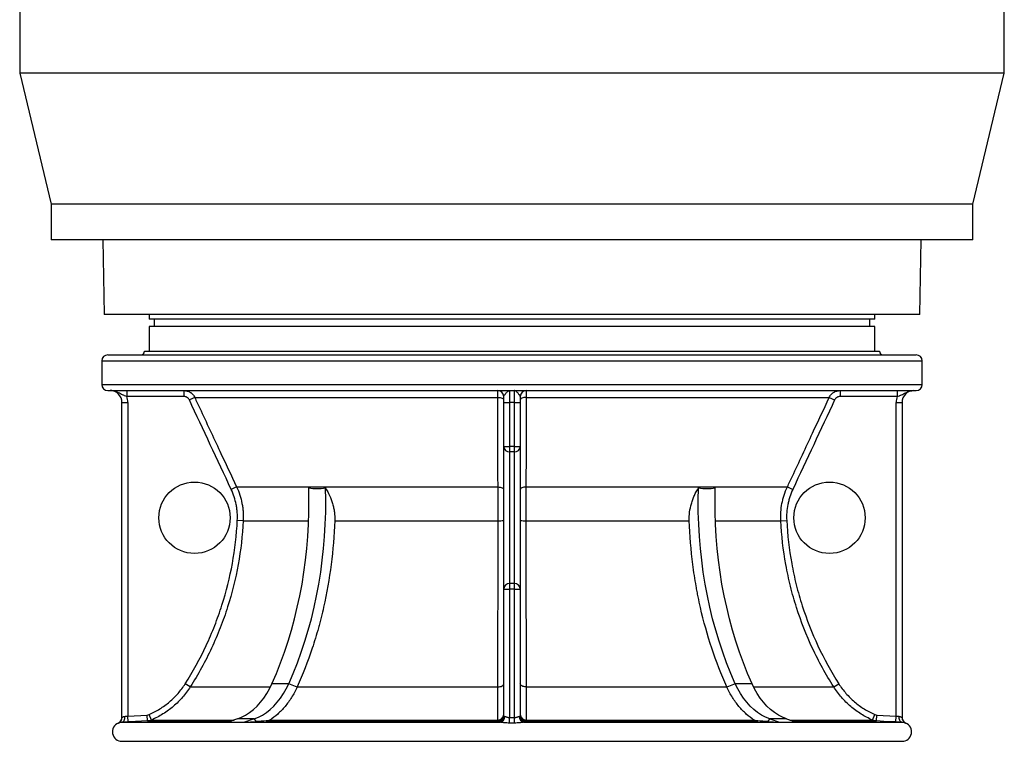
# Model space of a CAD drawing. Header units: millimetres. Extents: x 1474 to 2489, y 639 to 3445.
# Tile 1 of 5: x 1567 to 2395, y 639 to 1246. Entities that reach past the tile are written whole.
import ezdxf

# ---------------------------------------------------------------- set-up
doc = ezdxf.new("R2010")
doc.units = ezdxf.units.MM

msp = doc.modelspace()

# ---------------------------------------------------------------- linework, layer by layer
at = {"color": 7, "linetype": 'Continuous', "lineweight": 25}
for p, q in [((1567.2, 1261.26), (1567.2, 1201.26)), ((2395.2, 1201.26), (2395.2, 1261.26)), ((1567.2, 1201.26), (1593.7, 1091.26)), ((1981.2, 1201.26), (1567.2, 1201.26)), ((2395.2, 1201.26), (1981.2, 1201.26)), ((2368.7, 1091.26), (2395.2, 1201.26)), ((1593.7, 1091.26), (1593.7, 1061.26)), ((1981.2, 1091.26), (1593.7, 1091.26)), ((2368.7, 1091.26), (1981.2, 1091.26)), ((2368.7, 1061.26), (2368.7, 1091.26)), ((1981.2, 1061.26), (1593.7, 1061.26)), ((1637.03, 1061.26), (1638.13, 998.26)), ((2368.7, 1061.26), (1981.2, 1061.26)), ((2324.27, 998.26), (2325.37, 1061.26)), ((2324.27, 998.26), (1638.13, 998.26)), ((1676.2, 998.26), (1676.2, 994.36)), ((2286.2, 994.36), (1676.2, 994.36)), ((1680.4, 994.36), (1680.4, 988.36)), ((2282, 988.36), (2282, 994.36)), ((2286.2, 994.36), (2286.2, 998.26)), ((1676.2, 988.36), (1676.2, 967.36)), ((2286.2, 988.36), (1676.2, 988.36)), ((2286.2, 967.36), (2286.2, 988.36)), ((1641.2, 964.36), (2321.2, 964.36)), ((1672.2, 967.36), (2290.2, 967.36)), ((1636.2, 959.36), (1636.2, 939.36)), ((2326.2, 939.36), (2326.2, 959.36)), ((1641.2, 934.36), (2321.2, 934.36)), ((1657.34, 934.36), (1657.34, 929.36)), ((1705.33, 929.36), (1657.34, 929.36)), ((1705.33, 934.36), (1705.33, 929.36)), ((1714.39, 928.59), (1709.87, 926.48)), ((1714.39, 928.59), (1969.4, 928.59)), ((1974.2, 924.36), (1974.2, 929.36)), ((1979.2, 934.36), (1979.2, 924.36)), ((1983.2, 924.36), (1983.2, 934.36)), ((1988.2, 929.36), (1988.2, 924.36)), ((1993, 928.59), (2248.01, 928.59)), ((2248.01, 928.59), (2252.53, 926.48)), ((2257.07, 934.36), (2257.07, 929.36)), ((2305.06, 929.36), (2257.07, 929.36)), ((2305.06, 934.36), (2305.06, 929.36)), ((1653.2, 924.36), (1658.2, 924.36)), ((1653.2, 659.28), (1653.2, 924.36)), ((1658.2, 924.36), (1658.2, 660.59)), ((1974.2, 924.36), (1979.2, 924.36)), ((1974.2, 887.36), (1974.2, 924.36)), ((1983.2, 924.36), (1979.2, 924.36)), ((1979.2, 924.36), (1979.2, 887.36)), ((1983.2, 924.36), (1988.2, 924.36)), ((1983.2, 887.36), (1983.2, 924.36)), ((1988.2, 924.36), (1988.2, 887.36)), ((2304.2, 924.36), (2309.2, 924.36)), ((2304.2, 660.59), (2304.2, 924.36)), ((2309.2, 924.36), (2309.2, 659.28)), ((1974.2, 887.36), (1979.2, 887.36)), ((1974.2, 767.36), (1974.2, 887.36)), ((1983.2, 887.36), (1979.2, 887.36)), ((1979.2, 887.36), (1979.2, 882.75)), ((1983.2, 887.36), (1988.2, 887.36)), ((1983.2, 882.75), (1983.2, 887.36)), ((1988.2, 887.36), (1988.2, 767.36)), ((1983.2, 882.75), (1979.2, 882.75)), ((1979.2, 882.75), (1979.2, 771.98)), ((1983.2, 771.98), (1983.2, 882.75)), ((1749.62, 853.27), (1745.1, 851.15)), ((1749.62, 853.27), (1969.43, 853.27)), ((1992.97, 853.27), (2212.78, 853.27)), ((2212.78, 853.27), (2217.29, 851.15)), ((1755.18, 824.9), (1750.21, 825.15)), ((1755.18, 824.9), (1810.18, 824.9)), ((1832.14, 824.9), (1969.46, 824.9)), ((1992.94, 824.9), (2130.26, 824.9)), ((2152.22, 824.9), (2207.22, 824.9)), ((2207.22, 824.9), (2212.19, 825.15)), ((1979.2, 771.98), (1979.2, 767.36)), ((1983.2, 771.98), (1979.2, 771.98)), ((1983.2, 767.36), (1983.2, 771.98)), ((1974.2, 767.36), (1979.2, 767.36)), ((1974.2, 660.61), (1974.2, 767.36)), ((1983.2, 767.36), (1979.2, 767.36)), ((1979.2, 767.36), (1979.2, 659.34)), ((1983.2, 659.34), (1983.2, 767.36)), ((1983.2, 767.36), (1988.2, 767.36)), ((1988.2, 767.36), (1988.2, 660.61)), ((1710.6, 685.08), (1706.39, 687.76)), ((1793.44, 687.76), (1779.3, 687.76)), ((1800.44, 684.88), (1793.44, 687.76)), ((2168.96, 687.76), (2161.96, 684.88)), ((2183.1, 687.76), (2168.96, 687.76)), ((2251.79, 685.08), (2256, 687.76)), ((1800.53, 685.08), (1969.38, 685.08)), ((1993.01, 685.08), (2161.87, 685.08)), ((1653.3, 655.33), (1970.87, 655.33)), ((1658.2, 660.59), (1674.32, 661.44)), ((1658.46, 655.6), (1658.2, 660.59)), ((1674.58, 656.44), (1674.32, 661.44)), ((1678.05, 657.26), (1676.06, 661.85)), ((1750.26, 658.18), (1742.17, 655.35)), ((1764.4, 658.18), (1750.26, 658.18)), ((1764.4, 658.18), (1756.31, 655.35)), ((1756.31, 655.35), (1766.4, 655.97)), ((1766.4, 655.97), (1764.4, 658.18)), ((1774.48, 656.44), (1969.21, 656.44)), ((1777.36, 657.26), (1969.28, 657.26)), ((1979.21, 654.73), (1979.2, 659.34)), ((1983.19, 654.73), (1983.2, 659.34)), ((1991.53, 655.33), (2309.09, 655.33)), ((1993.12, 657.26), (2185.03, 657.26)), ((1993.19, 656.44), (2187.92, 656.44)), ((2197.99, 658.18), (2196, 655.97)), ((2196, 655.97), (2206.09, 655.35)), ((2197.99, 658.18), (2206.09, 655.35)), ((2212.14, 658.18), (2197.99, 658.18)), ((2212.14, 658.18), (2220.23, 655.35)), ((2284.34, 657.26), (2286.34, 661.85)), ((2287.81, 656.44), (2288.08, 661.44)), ((2288.08, 661.44), (2304.2, 660.59)), ((2303.94, 655.6), (2304.2, 660.59)), ((1653.2, 639.35), (2309.2, 639.35))]:
    msp.add_line(p, q, dxfattribs=at)
at = {"color": 1, "linetype": 'Continuous', "lineweight": 25}
for p, q in [((1636.2, 959.36), (2326.2, 959.36)), ((1636.2, 939.36), (2326.2, 939.36)), ((1710.6, 685.08), (1778.03, 685.08)), ((2184.37, 685.08), (2251.79, 685.08)), ((1674.58, 656.44), (1745.3, 656.44)), ((1678.05, 657.26), (1747.63, 657.26)), ((2214.76, 657.26), (2284.34, 657.26)), ((2217.1, 656.44), (2287.81, 656.44)), ((2312.27, 654.73), (2312.22, 654.69))]:
    msp.add_line(p, q, dxfattribs=at)
at = {"color": 7, "linetype": 'Continuous', "lineweight": 25, "flags": 128}
for points in [[(1969.4, 928.59), (1970.34, 928.53), (1971.25, 928.4), (1972.08, 928.2), (1972.8, 927.94), (1973.4, 927.62), (1973.84, 927.27), (1974.11, 926.88), (1974.2, 926.48)], [(1969.43, 853.27), (1969.42, 862.33), (1969.41, 898.57), (1969.4, 928.59)], [(1993, 928.59), (1992.05, 928.53), (1991.15, 928.4), (1990.32, 928.2), (1989.59, 927.94), (1989, 927.62), (1988.56, 927.27), (1988.29, 926.88), (1988.2, 926.48)], [(1993, 928.59), (1993, 919.53), (1992.98, 883.28), (1992.97, 853.27)], [(1969.43, 853.27), (1970.37, 853.21), (1971.27, 853.08), (1972.09, 852.88), (1972.81, 852.62), (1973.4, 852.3), (1973.84, 851.94), (1974.11, 851.56), (1974.2, 851.15)], [(1992.97, 853.27), (1992.03, 853.21), (1991.13, 853.08), (1990.3, 852.88), (1989.58, 852.62), (1988.99, 852.3), (1988.56, 851.94), (1988.29, 851.56), (1988.2, 851.15)], [(1779.3, 687.76), (1783.04, 696.45), (1786.56, 705.33), (1789.86, 714.38), (1792.92, 723.59), (1795.75, 732.95), (1798.33, 742.45), (1800.67, 752.07), (1802.77, 761.81), (1804.62, 771.64), (1806.21, 781.57), (1807.56, 791.57), (1808.65, 801.63), (1809.48, 811.74), (1810.05, 821.89), (1810.37, 832.06), (1810.42, 842.23), (1810.22, 852.41)], [(1793.44, 687.76), (1797.18, 696.45), (1800.71, 705.33), (1804, 714.38), (1807.06, 723.59), (1809.89, 732.95), (1812.47, 742.45), (1814.82, 752.07), (1816.91, 761.81), (1818.76, 771.64), (1820.36, 781.57), (1821.7, 791.57), (1822.79, 801.63), (1823.62, 811.74), (1824.19, 821.89), (1824.51, 832.06), (1824.56, 842.23), (1824.36, 852.41)], [(2168.96, 687.76), (2165.21, 696.45), (2161.69, 705.33), (2158.4, 714.38), (2155.33, 723.59), (2152.51, 732.95), (2149.92, 742.45), (2147.58, 752.07), (2145.48, 761.81), (2143.64, 771.64), (2142.04, 781.57), (2140.7, 791.57), (2139.61, 801.63), (2138.78, 811.74), (2138.2, 821.89), (2137.89, 832.06), (2137.83, 842.23), (2138.04, 852.41)], [(2183.1, 687.76), (2179.35, 696.45), (2175.83, 705.33), (2172.54, 714.38), (2169.48, 723.59), (2166.65, 732.95), (2164.06, 742.45), (2161.72, 752.07), (2159.63, 761.81), (2157.78, 771.64), (2156.18, 781.57), (2154.84, 791.57), (2153.75, 801.63), (2152.92, 811.74), (2152.35, 821.89), (2152.03, 832.06), (2151.97, 842.23), (2152.18, 852.41)], [(1750.26, 658.18), (1753.78, 659.62), (1757.22, 661.43), (1760.54, 663.61), (1763.74, 666.14), (1766.8, 669.01), (1769.69, 672.2), (1772.4, 675.69), (1774.91, 679.46), (1777.22, 683.49), (1779.3, 687.76)], [(1764.4, 658.18), (1767.92, 659.62), (1771.36, 661.43), (1774.68, 663.61), (1777.88, 666.14), (1780.94, 669.01), (1783.83, 672.2), (1786.54, 675.69), (1789.05, 679.46), (1791.36, 683.49), (1793.44, 687.76)], [(1969.38, 685.08), (1970.33, 685.15), (1971.24, 685.31), (1972.07, 685.56), (1972.8, 685.9), (1973.39, 686.3), (1973.83, 686.76), (1974.11, 687.25), (1974.2, 687.76)], [(1993.01, 685.08), (1992.07, 685.15), (1991.16, 685.31), (1990.33, 685.56), (1989.6, 685.9), (1989, 686.3), (1988.56, 686.76), (1988.29, 687.25), (1988.2, 687.76)], [(2197.99, 658.18), (2194.47, 659.62), (2191.04, 661.43), (2187.71, 663.61), (2184.51, 666.14), (2181.46, 669.01), (2178.57, 672.2), (2175.86, 675.69), (2173.34, 679.46), (2171.04, 683.49), (2168.96, 687.76)], [(2212.14, 658.18), (2208.61, 659.62), (2205.18, 661.43), (2201.85, 663.61), (2198.65, 666.14), (2195.6, 669.01), (2192.71, 672.2), (2190, 675.69), (2187.48, 679.46), (2185.18, 683.49), (2183.1, 687.76)], [(1653.3, 655.33), (1653.79, 655.46), (1654.25, 655.76), (1654.67, 656.23), (1655.02, 656.85), (1655.3, 657.6), (1655.5, 658.45), (1655.61, 659.37), (1655.62, 660.33)], [(1674.58, 656.44), (1664.6, 655.92), (1658.46, 655.6)], [(1969.21, 655.62), (1969.21, 656.14), (1969.21, 656.44)], [(1993.19, 656.44), (1993.19, 655.92), (1993.19, 655.62)], [(2303.94, 655.6), (2293.95, 656.12), (2287.81, 656.44)], [(2309.09, 655.33), (2308.6, 655.46), (2308.15, 655.76), (2307.73, 656.23), (2307.38, 656.85), (2307.09, 657.6), (2306.9, 658.45), (2306.79, 659.37), (2306.78, 660.33)]]:
    msp.add_lwpolyline(points, dxfattribs=at)
at = {"color": 7, "linetype": 'Continuous', "lineweight": 25}
for centre in [(1714.2, 827.36), (2248.2, 827.36)]:
    msp.add_circle(centre, 30, dxfattribs=at)
for centre, radius, start, end in [((1641.2, 959.36), 5, 90, 180), ((1669.2, 967.36), 3, 270, 0), ((2293.2, 967.36), 3, 180, 270), ((2321.2, 959.36), 5, 360, 90), ((1641.2, 939.36), 5, 180, 270), ((2321.2, 939.36), 5, 270, 0), ((1643.2, 924.36), 10, 0, 90), ((1643.2, 924.36), 15, 0, 19.47122), ((1969.2, 929.36), 5, 0, 90), ((1993.2, 929.36), 5, 90, 180), ((2319.2, 924.36), 15, 160.52878, 180), ((2319.2, 924.36), 10, 90, 180), ((1979.01, 887.56), 4.82, 182.38228, 272.19894), ((1983.38, 887.56), 4.82, 267.80106, 357.61772), ((1970.6, 848.23), 23.36, 267.1977, 278.86594), ((1991.8, 848.23), 23.36, 261.13406, 272.8023), ((1979.01, 767.16), 4.82, 87.80106, 177.61772), ((1983.38, 767.16), 4.82, 2.38228, 92.19894), ((1653.2, 647.35), 8, 112.62419, 270), ((1648.2, 659.35), 5, 292.67691, 359.99332), ((1648.2, 659.28), 5, 338.853, 359.99994), ((1969.2, 661.44), 5, 270.0777, 359.96085), ((1969.2, 660.62), 5, 270.07202, 359.96084), ((1969.4, 662.06), 4.8, 268.46979, 357.46004), ((1970.23, 660.09), 4.8, 277.59311, 2.78493), ((1992.16, 660.09), 4.8, 177.21507, 262.40689), ((1992.99, 662.06), 4.8, 182.53996, 271.53021), ((1993.19, 661.44), 5, 180.03915, 269.9223), ((1993.19, 660.62), 5, 180.03916, 269.92798), ((2314.2, 659.35), 5, 180.00667, 247.37162), ((2314.2, 659.28), 5, 180.00119, 246.67585), ((2309.2, 647.35), 8, 270, 67.40724)]:
    msp.add_arc(centre, radius, start, end, dxfattribs=at)
at = {"color": 1, "linetype": 'Continuous', "lineweight": 25}
msp.add_arc((1648.2, 659.28), 5, 293.32484, 338.85241, dxfattribs=at)
at = {"color": 7, "linetype": 'Continuous', "lineweight": 25}
for points, knots in [([(1657.34, 929.36), (1656.7, 929.54), (1656.07, 929.75), (1655.16, 930.11), (1654.87, 930.23), (1654.28, 930.49), (1654, 930.62), (1653.15, 931.04), (1652.6, 931.33), (1651.5, 931.91), (1650.96, 932.2), (1649.85, 932.74), (1649.28, 933), (1648.13, 933.47), (1647.54, 933.67), (1646.32, 934.01), (1645.71, 934.14), (1644.77, 934.27), (1644.46, 934.31), (1643.99, 934.34), (1643.83, 934.35), (1643.51, 934.36), (1643.35, 934.36), (1643.2, 934.36)], [0, 0, 0, 0, 0.125, 0.125, 0.1875, 0.1875, 0.25, 0.25, 0.375, 0.375, 0.5, 0.5, 0.625, 0.625, 0.75, 0.75, 0.875, 0.875, 0.9375, 0.9375, 0.96875, 0.96875, 1, 1, 1, 1]), ([(1705.33, 934.36), (1706.28, 934.36), (1707.21, 934.23), (1708.57, 933.83), (1709.02, 933.67), (1709.88, 933.28), (1710.3, 933.05), (1710.89, 932.67), (1711.09, 932.54), (1711.47, 932.26), (1711.65, 932.11), (1712.19, 931.65), (1712.53, 931.32), (1713.15, 930.61), (1713.44, 930.23), (1713.96, 929.44), (1714.19, 929.02), (1714.39, 928.59)], [0, 0, 0, 0, 0.25, 0.25, 0.375, 0.375, 0.5, 0.5, 0.5625, 0.5625, 0.625, 0.625, 0.75, 0.75, 0.875, 0.875, 1, 1, 1, 1]), ([(1709.87, 926.48), (1709.67, 926.91), (1709.4, 927.31), (1708.94, 927.84), (1708.77, 928.01), (1708.41, 928.31), (1708.22, 928.46), (1707.82, 928.71), (1707.61, 928.82), (1707.18, 929.01), (1706.95, 929.1), (1706.27, 929.3), (1705.8, 929.36), (1705.33, 929.36)], [0, 0, 0, 0, 0.25, 0.25, 0.375, 0.375, 0.5, 0.5, 0.625, 0.625, 0.75, 0.75, 1, 1, 1, 1]), ([(1714.39, 928.59), (1715.8, 925.57), (1717.21, 922.55), (1718.63, 919.53), (1724.27, 907.45), (1729.92, 895.37), (1735.57, 883.3), (1740.25, 873.29), (1744.93, 863.28), (1749.62, 853.27)], [0, 0, 0, 0, 0.01, 0.01, 0.01, 0.05, 0.05, 0.05, 0.08315202, 0.08315202, 0.08315202, 0.08315202]), ([(1969.4, 928.59), (1969.39, 929.45), (1969.38, 930.24), (1969.36, 931.31), (1969.35, 931.64), (1969.33, 932.26), (1969.32, 932.54), (1969.31, 932.92), (1969.31, 933.04), (1969.3, 933.27), (1969.29, 933.37), (1969.28, 933.67), (1969.27, 933.83), (1969.25, 934.09), (1969.24, 934.19), (1969.22, 934.33), (1969.21, 934.36), (1969.2, 934.36)], [0, 0, 0, 0, 0.25, 0.25, 0.375, 0.375, 0.5, 0.5, 0.5625, 0.5625, 0.625, 0.625, 0.75, 0.75, 0.875, 0.875, 1, 1, 1, 1]), ([(1974.2, 929.36), (1974.2, 929.54), (1974.29, 929.75), (1974.5, 930.11), (1974.59, 930.23), (1974.77, 930.49), (1974.88, 930.62), (1975.2, 931.04), (1975.44, 931.33), (1975.93, 931.91), (1976.17, 932.2), (1976.66, 932.74), (1976.9, 933), (1977.38, 933.47), (1977.61, 933.67), (1978.08, 934.01), (1978.3, 934.14), (1978.64, 934.27), (1978.75, 934.31), (1978.92, 934.34), (1978.97, 934.35), (1979.09, 934.36), (1979.14, 934.36), (1979.2, 934.36)], [0, 0, 0, 0, 0.125, 0.125, 0.1875, 0.1875, 0.25, 0.25, 0.375, 0.375, 0.5, 0.5, 0.625, 0.625, 0.75, 0.75, 0.875, 0.875, 0.9375, 0.9375, 0.96875, 0.96875, 1, 1, 1, 1]), ([(1988.2, 929.36), (1988.2, 929.54), (1988.11, 929.75), (1987.9, 930.11), (1987.81, 930.23), (1987.62, 930.49), (1987.52, 930.62), (1987.2, 931.04), (1986.96, 931.33), (1986.47, 931.91), (1986.22, 932.2), (1985.73, 932.74), (1985.49, 933), (1985.02, 933.47), (1984.78, 933.67), (1984.32, 934.01), (1984.09, 934.14), (1983.76, 934.27), (1983.64, 934.31), (1983.48, 934.34), (1983.42, 934.35), (1983.31, 934.36), (1983.25, 934.36), (1983.2, 934.36)], [0, 0, 0, 0, 0.125, 0.125, 0.1875, 0.1875, 0.25, 0.25, 0.375, 0.375, 0.5, 0.5, 0.625, 0.625, 0.75, 0.75, 0.875, 0.875, 0.9375, 0.9375, 0.96875, 0.96875, 1, 1, 1, 1]), ([(1993.2, 934.36), (1993.18, 934.36), (1993.16, 934.23), (1993.13, 933.83), (1993.12, 933.67), (1993.1, 933.28), (1993.09, 933.05), (1993.08, 932.67), (1993.07, 932.54), (1993.06, 932.26), (1993.06, 932.11), (1993.05, 931.65), (1993.04, 931.32), (1993.03, 930.61), (1993.02, 930.23), (1993.01, 929.44), (1993, 929.02), (1993, 928.59)], [0, 0, 0, 0, 0.25, 0.25, 0.375, 0.375, 0.5, 0.5, 0.5625, 0.5625, 0.625, 0.625, 0.75, 0.75, 0.875, 0.875, 1, 1, 1, 1]), ([(2212.78, 853.27), (2214.19, 856.29), (2215.6, 859.31), (2217.02, 862.33), (2222.67, 874.4), (2228.32, 886.48), (2233.96, 898.56), (2238.65, 908.57), (2243.33, 918.58), (2248.01, 928.59)], [0, 0, 0, 0, 0.01, 0.01, 0.01, 0.05, 0.05, 0.05, 0.08315202, 0.08315202, 0.08315202, 0.08315202]), ([(2248.01, 928.59), (2248.41, 929.45), (2248.92, 930.24), (2249.86, 931.31), (2250.2, 931.65), (2250.92, 932.26), (2251.29, 932.54), (2251.89, 932.92), (2252.09, 933.04), (2252.51, 933.27), (2252.72, 933.37), (2253.37, 933.67), (2253.81, 933.83), (2254.71, 934.09), (2255.18, 934.19), (2256.12, 934.33), (2256.59, 934.36), (2257.07, 934.36)], [0, 0, 0, 0, 0.25, 0.25, 0.375, 0.375, 0.5, 0.5, 0.5625, 0.5625, 0.625, 0.625, 0.75, 0.75, 0.875, 0.875, 1, 1, 1, 1]), ([(2257.07, 929.36), (2256.59, 929.36), (2256.12, 929.29), (2255.44, 929.1), (2255.22, 929.01), (2254.78, 928.82), (2254.57, 928.7), (2254.17, 928.45), (2253.99, 928.31), (2253.63, 928), (2253.46, 927.84), (2252.99, 927.3), (2252.73, 926.91), (2252.53, 926.48)], [0, 0, 0, 0, 0.25, 0.25, 0.375, 0.375, 0.5, 0.5, 0.625, 0.625, 0.75, 0.75, 1, 1, 1, 1]), ([(2305.06, 929.36), (2305.7, 929.54), (2306.32, 929.75), (2307.23, 930.11), (2307.53, 930.23), (2308.11, 930.49), (2308.4, 930.62), (2309.25, 931.04), (2309.8, 931.33), (2310.89, 931.91), (2311.44, 932.2), (2312.55, 932.74), (2313.11, 933), (2314.27, 933.47), (2314.86, 933.67), (2316.07, 934.01), (2316.69, 934.14), (2317.63, 934.27), (2317.94, 934.31), (2318.41, 934.34), (2318.57, 934.35), (2318.88, 934.36), (2319.04, 934.36), (2319.2, 934.36)], [0, 0, 0, 0, 0.125, 0.125, 0.1875, 0.1875, 0.25, 0.25, 0.375, 0.375, 0.5, 0.5, 0.625, 0.625, 0.75, 0.75, 0.875, 0.875, 0.9375, 0.9375, 0.96875, 0.96875, 1, 1, 1, 1]), ([(1749.62, 853.27), (1750.66, 851.05), (1751.55, 848.79), (1753.05, 844.19), (1753.66, 841.85), (1754.36, 838.29), (1754.56, 837.09), (1754.89, 834.67), (1755.01, 833.45), (1755.28, 829.79), (1755.3, 827.34), (1755.18, 824.9)], [0, 0, 0, 0, 0.25, 0.25, 0.5, 0.5, 0.625, 0.625, 0.75, 0.75, 1, 1, 1, 1]), ([(1969.46, 824.9), (1969.46, 827.34), (1969.46, 829.77), (1969.46, 834.6), (1969.45, 836.99), (1969.45, 840.56), (1969.45, 841.75), (1969.45, 844.11), (1969.44, 845.28), (1969.44, 848.77), (1969.43, 851.05), (1969.43, 853.27)], [0, 0, 0, 0, 0.25, 0.25, 0.5, 0.5, 0.625, 0.625, 0.75, 0.75, 1, 1, 1, 1]), ([(1992.97, 853.27), (1992.96, 851.05), (1992.96, 848.79), (1992.95, 844.19), (1992.95, 841.85), (1992.94, 838.28), (1992.94, 837.09), (1992.94, 834.67), (1992.94, 833.45), (1992.94, 829.79), (1992.94, 827.34), (1992.94, 824.9)], [0, 0, 0, 0, 0.25, 0.25, 0.5, 0.5, 0.625, 0.625, 0.75, 0.75, 1, 1, 1, 1]), ([(2207.22, 824.9), (2207.09, 827.34), (2207.12, 829.77), (2207.47, 834.6), (2207.78, 836.99), (2208.48, 840.56), (2208.75, 841.75), (2209.36, 844.11), (2209.71, 845.29), (2210.84, 848.77), (2211.74, 851.05), (2212.78, 853.27)], [0, 0, 0, 0, 0.25, 0.25, 0.5, 0.5, 0.625, 0.625, 0.75, 0.75, 1, 1, 1, 1]), ([(1750.21, 825.15), (1750.32, 827.39), (1750.29, 829.63), (1750.05, 832.99), (1749.93, 834.11), (1749.64, 836.32), (1749.45, 837.42), (1748.81, 840.69), (1748.25, 842.83), (1746.87, 847.05), (1746.06, 849.12), (1745.1, 851.15)], [0, 0, 0, 0, 0.25, 0.25, 0.375, 0.375, 0.5, 0.5, 0.75, 0.75, 1, 1, 1, 1]), ([(1824.36, 852.41), (1825.65, 850.35), (1826.8, 848.23), (1828.79, 843.85), (1829.64, 841.59), (1830.49, 838.67), (1830.65, 838.08), (1830.95, 836.9), (1831.08, 836.31), (1831.45, 834.53), (1831.65, 833.34), (1832.11, 829.75), (1832.23, 827.33), (1832.14, 824.9)], [0, 0, 0, 0, 0.25, 0.25, 0.5, 0.5, 0.5625, 0.5625, 0.625, 0.625, 0.75, 0.75, 1, 1, 1, 1]), ([(2130.26, 824.9), (2130.17, 827.34), (2130.28, 829.75), (2130.89, 834.51), (2131.38, 836.87), (2132.39, 840.36), (2132.78, 841.52), (2133.63, 843.8), (2134.09, 844.92), (2135.59, 848.22), (2136.75, 850.35), (2138.04, 852.41)], [0, 0, 0, 0, 0.25, 0.25, 0.5, 0.5, 0.625, 0.625, 0.75, 0.75, 1, 1, 1, 1]), ([(2217.29, 851.15), (2216.34, 849.12), (2215.52, 847.04), (2214.47, 843.84), (2214.16, 842.76), (2213.6, 840.59), (2213.35, 839.51), (2212.71, 836.24), (2212.42, 834.04), (2212.1, 829.62), (2212.08, 827.39), (2212.19, 825.15)], [0, 0, 0, 0, 0.25, 0.25, 0.375, 0.375, 0.5, 0.5, 0.75, 0.75, 1, 1, 1, 1]), ([(1706.39, 687.76), (1712.96, 698.09), (1718.83, 708.78), (1725.28, 722.59), (1726.53, 725.38), (1728.94, 730.99), (1730.1, 733.83), (1733.43, 742.36), (1735.46, 748.09), (1740.96, 765.4), (1743.87, 777.11), (1748.19, 800.88), (1749.59, 812.92), (1750.21, 825.15)], [0, 0, 0, 0, 0.25, 0.25, 0.3125, 0.3125, 0.375, 0.375, 0.5, 0.5, 0.75, 0.75, 1, 1, 1, 1]), ([(1755.18, 824.9), (1754.55, 812.46), (1753.13, 800.21), (1748.74, 776.04), (1745.78, 764.12), (1740.19, 746.51), (1738.13, 740.68), (1734.74, 732), (1733.56, 729.12), (1731.11, 723.4), (1729.84, 720.56), (1723.26, 706.47), (1717.28, 695.59), (1710.6, 685.08)], [0, 0, 0, 0, 0.25, 0.25, 0.5, 0.5, 0.625, 0.625, 0.6875, 0.6875, 0.75, 0.75, 1, 1, 1, 1]), ([(1832.14, 824.9), (1831.7, 812.47), (1830.68, 800.21), (1827.57, 776), (1825.46, 764.05), (1822.13, 749.31), (1821.43, 746.37), (1820.33, 741.98), (1819.95, 740.52), (1819.18, 737.61), (1818.79, 736.16), (1816.78, 728.93), (1815.05, 723.24), (1809.48, 706.43), (1805.26, 695.58), (1800.53, 685.08)], [0, 0, 0, 0, 0.25, 0.25, 0.5, 0.5, 0.5625, 0.5625, 0.59375, 0.59375, 0.625, 0.625, 0.75, 0.75, 1, 1, 1, 1]), ([(1969.38, 685.08), (1969.39, 695.58), (1969.4, 706.4), (1969.42, 728.66), (1969.42, 740.1), (1969.43, 757.72), (1969.44, 763.67), (1969.44, 775.74), (1969.45, 781.83), (1969.45, 800.15), (1969.46, 812.47), (1969.46, 824.9)], [0, 0, 0, 0, 0.25, 0.25, 0.5, 0.5, 0.625, 0.625, 0.75, 0.75, 1, 1, 1, 1]), ([(1992.94, 824.9), (1992.94, 812.47), (1992.94, 800.21), (1992.95, 776.04), (1992.96, 764.13), (1992.97, 746.52), (1992.97, 740.69), (1992.98, 732.01), (1992.98, 729.13), (1992.98, 723.41), (1992.99, 720.57), (1993, 706.48), (1993, 695.59), (1993.01, 685.08)], [0, 0, 0, 0, 0.25, 0.25, 0.5, 0.5, 0.625, 0.625, 0.6875, 0.6875, 0.75, 0.75, 1, 1, 1, 1]), ([(2161.87, 685.08), (2157.14, 695.58), (2152.93, 706.41), (2145.53, 728.7), (2142.34, 740.16), (2139, 754.89), (2138.37, 757.86), (2137.46, 762.34), (2137.17, 763.84), (2136.6, 766.84), (2136.33, 768.35), (2134.99, 775.87), (2134.07, 781.93), (2131.71, 800.18), (2130.7, 812.47), (2130.26, 824.9)], [0, 0, 0, 0, 0.25, 0.25, 0.5, 0.5, 0.5625, 0.5625, 0.59375, 0.59375, 0.625, 0.625, 0.75, 0.75, 1, 1, 1, 1]), ([(2251.79, 685.08), (2245.12, 695.58), (2239.19, 706.4), (2228.77, 728.65), (2224.28, 740.09), (2218.64, 757.71), (2216.94, 763.67), (2213.92, 775.73), (2212.61, 781.82), (2209.27, 800.15), (2207.84, 812.47), (2207.22, 824.9)], [0, 0, 0, 0, 0.25, 0.25, 0.5, 0.5, 0.625, 0.625, 0.75, 0.75, 1, 1, 1, 1]), ([(2212.19, 825.15), (2212.81, 812.93), (2214.21, 800.83), (2217.49, 782.85), (2218.77, 776.89), (2221.74, 765.02), (2223.41, 759.17), (2228.95, 741.84), (2233.36, 730.6), (2243.61, 708.72), (2249.44, 698.08), (2256, 687.76)], [0, 0, 0, 0, 0.25, 0.25, 0.375, 0.375, 0.5, 0.5, 0.75, 0.75, 1, 1, 1, 1]), ([(1676.06, 661.85), (1679.18, 663.2), (1682.17, 664.78), (1686.46, 667.46), (1687.85, 668.41), (1690.59, 670.41), (1691.92, 671.47), (1695.77, 674.76), (1698.15, 677.13), (1702.55, 682.19), (1704.57, 684.89), (1706.39, 687.76)], [0, 0, 0, 0, 0.25, 0.25, 0.375, 0.375, 0.5, 0.5, 0.75, 0.75, 1, 1, 1, 1]), ([(2256, 687.76), (2257.83, 684.89), (2259.85, 682.18), (2263.17, 678.37), (2264.32, 677.13), (2266.73, 674.75), (2267.99, 673.6), (2271.84, 670.31), (2274.55, 668.32), (2280.24, 664.77), (2283.22, 663.2), (2286.34, 661.85)], [0, 0, 0, 0, 0.25, 0.25, 0.375, 0.375, 0.5, 0.5, 0.75, 0.75, 1, 1, 1, 1]), ([(1710.6, 685.08), (1708.65, 682.01), (1706.49, 679.12), (1701.78, 673.69), (1699.23, 671.15), (1695.11, 667.62), (1693.68, 666.48), (1690.75, 664.33), (1689.24, 663.31), (1686.16, 661.38), (1684.58, 660.47), (1681.36, 658.78), (1679.72, 657.99), (1678.05, 657.26)], [0, 0, 0, 0, 0.25, 0.25, 0.5, 0.5, 0.625, 0.625, 0.75, 0.75, 0.875, 0.875, 1, 1, 1, 1]), ([(1800.44, 684.88), (1799.04, 681.83), (1797.51, 678.95), (1794.15, 673.55), (1792.33, 671.01), (1788.39, 666.31), (1786.33, 664.19), (1781.99, 660.39), (1779.73, 658.71), (1777.36, 657.26)], [0, 0, 0, 0, 0.25, 0.25, 0.5, 0.5, 0.75, 0.75, 1, 1, 1, 1]), ([(1969.28, 657.26), (1969.29, 658.72), (1969.3, 660.4), (1969.31, 664.2), (1969.32, 666.33), (1969.34, 669.85), (1969.34, 671.08), (1969.35, 673.64), (1969.35, 674.97), (1969.36, 677.71), (1969.37, 679.13), (1969.37, 682.05), (1969.38, 683.54), (1969.38, 685.08)], [0, 0, 0, 0, 0.25, 0.25, 0.5, 0.5, 0.625, 0.625, 0.75, 0.75, 0.875, 0.875, 1, 1, 1, 1]), ([(1993.01, 685.08), (1993.02, 682.01), (1993.03, 679.12), (1993.05, 673.69), (1993.05, 671.16), (1993.07, 667.62), (1993.07, 666.49), (1993.08, 664.33), (1993.09, 663.31), (1993.1, 661.38), (1993.1, 660.47), (1993.11, 658.78), (1993.11, 657.99), (1993.12, 657.26)], [0, 0, 0, 0, 0.25, 0.25, 0.5, 0.5, 0.625, 0.625, 0.75, 0.75, 0.875, 0.875, 1, 1, 1, 1]), ([(2185.03, 657.26), (2182.67, 658.71), (2180.4, 660.39), (2176.07, 664.19), (2174, 666.31), (2170.07, 671.01), (2168.25, 673.55), (2164.89, 678.95), (2163.35, 681.83), (2161.96, 684.88)], [0, 0, 0, 0, 0.25, 0.25, 0.5, 0.5, 0.75, 0.75, 1, 1, 1, 1]), ([(2284.34, 657.26), (2281, 658.71), (2277.81, 660.4), (2271.72, 664.2), (2268.81, 666.33), (2264.68, 669.85), (2263.34, 671.08), (2260.75, 673.64), (2259.51, 674.97), (2257.12, 677.71), (2255.98, 679.13), (2253.8, 682.05), (2252.77, 683.54), (2251.79, 685.08)], [0, 0, 0, 0, 0.25, 0.25, 0.5, 0.5, 0.625, 0.625, 0.75, 0.75, 0.875, 0.875, 1, 1, 1, 1]), ([(1653.3, 655.33), (1653.02, 655.32), (1652.77, 655.3), (1652.3, 655.23), (1652.09, 655.2), (1651.7, 655.12), (1651.52, 655.08), (1651.21, 655), (1651.07, 654.96), (1650.82, 654.88), (1650.71, 654.85), (1650.52, 654.79), (1650.44, 654.76), (1650.25, 654.7), (1650.19, 654.68), (1650.18, 654.69)], [0, 0, 0, 0, 0.125, 0.125, 0.25, 0.25, 0.375, 0.375, 0.5, 0.5, 0.625, 0.625, 0.75, 0.75, 1, 1, 1, 1]), ([(1653.2, 659.28), (1653.2, 659.27), (1653.26, 659.31), (1653.42, 659.43), (1653.49, 659.48), (1653.66, 659.58), (1653.75, 659.64), (1654.06, 659.83), (1654.32, 659.97), (1654.76, 660.14), (1654.91, 660.19), (1655.25, 660.28), (1655.43, 660.31), (1655.62, 660.33)], [0, 0, 0, 0, 0.25, 0.25, 0.375, 0.375, 0.5, 0.5, 0.75, 0.75, 0.875, 0.875, 1, 1, 1, 1]), ([(1658.46, 655.6), (1658, 655.58), (1657.55, 655.55), (1656.66, 655.51), (1656.21, 655.48), (1654.91, 655.42), (1654.08, 655.37), (1653.3, 655.33)], [0, 0, 0, 0, 0.25, 0.25, 0.5, 0.5, 1, 1, 1, 1]), ([(1655.62, 660.33), (1656.01, 660.37), (1656.42, 660.41), (1657.07, 660.48), (1657.3, 660.5), (1657.75, 660.55), (1657.97, 660.57), (1658.2, 660.59)], [0, 0, 0, 0, 0.5, 0.5, 0.75, 0.75, 1, 1, 1, 1]), ([(1777.36, 657.26), (1776.96, 657.02), (1776.52, 656.83), (1775.55, 656.56), (1775.02, 656.47), (1774.48, 656.44)], [0, 0, 0, 0, 0.5, 0.5, 1, 1, 1, 1]), ([(1970.87, 655.33), (1970.6, 655.36), (1970.36, 655.38), (1970.05, 655.41), (1969.96, 655.42), (1969.78, 655.45), (1969.7, 655.46), (1969.35, 655.52), (1969.21, 655.57), (1969.21, 655.62)], [0, 0, 0, 0, 0.25, 0.25, 0.375, 0.375, 0.5, 0.5, 1, 1, 1, 1]), ([(1979.21, 654.73), (1978.45, 654.73), (1977.71, 654.75), (1976.22, 654.83), (1975.48, 654.89), (1974.41, 654.99), (1974.06, 655.03), (1973.37, 655.1), (1973.03, 655.14), (1972.04, 655.24), (1971.42, 655.31), (1970.87, 655.33)], [0, 0, 0, 0, 0.25, 0.25, 0.5, 0.5, 0.625, 0.625, 0.75, 0.75, 1, 1, 1, 1]), ([(1974.2, 660.61), (1974.2, 660.56), (1974.27, 660.51), (1974.48, 660.44), (1974.57, 660.42), (1974.78, 660.37), (1974.89, 660.35), (1975.03, 660.33)], [0, 0, 0, 0, 0.5, 0.5, 0.75, 0.75, 1, 1, 1, 1]), ([(1975.03, 660.33), (1975.26, 660.29), (1975.53, 660.21), (1975.98, 660.05), (1976.14, 659.99), (1976.47, 659.87), (1976.64, 659.82), (1977, 659.7), (1977.18, 659.64), (1977.56, 659.54), (1977.76, 659.5), (1978.36, 659.38), (1978.77, 659.34), (1979.2, 659.34)], [0, 0, 0, 0, 0.25, 0.25, 0.375, 0.375, 0.5, 0.5, 0.625, 0.625, 0.75, 0.75, 1, 1, 1, 1]), ([(1979.2, 659.34), (1979.86, 659.35), (1980.53, 659.35), (1981.2, 659.35), (1981.86, 659.35), (1982.53, 659.35), (1983.2, 659.34)], [0, 0, 0, 0, 0.002000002, 0.002000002, 0.002000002, 0.004000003, 0.004000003, 0.004000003, 0.004000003]), ([(1983.19, 654.73), (1982.52, 654.73), (1981.86, 654.73), (1981.2, 654.73), (1980.54, 654.73), (1979.87, 654.73), (1979.21, 654.73)], [0, 0, 0, 0, 0.001988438, 0.001988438, 0.001988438, 0.003976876, 0.003976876, 0.003976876, 0.003976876]), ([(1991.53, 655.33), (1990.97, 655.31), (1990.36, 655.24), (1989.37, 655.14), (1989.03, 655.1), (1988.33, 655.03), (1987.98, 654.99), (1986.91, 654.89), (1986.17, 654.83), (1984.69, 654.75), (1983.94, 654.73), (1983.19, 654.73)], [0, 0, 0, 0, 0.25, 0.25, 0.375, 0.375, 0.5, 0.5, 0.75, 0.75, 1, 1, 1, 1]), ([(1983.2, 659.34), (1983.62, 659.34), (1984.04, 659.38), (1984.64, 659.5), (1984.83, 659.54), (1985.22, 659.64), (1985.4, 659.7), (1985.75, 659.82), (1985.92, 659.87), (1986.26, 659.99), (1986.42, 660.05), (1986.87, 660.21), (1987.13, 660.29), (1987.37, 660.33)], [0, 0, 0, 0, 0.25, 0.25, 0.375, 0.375, 0.5, 0.5, 0.625, 0.625, 0.75, 0.75, 1, 1, 1, 1]), ([(1987.37, 660.33), (1987.5, 660.35), (1987.62, 660.37), (1987.83, 660.42), (1987.92, 660.44), (1988.06, 660.49), (1988.11, 660.51), (1988.18, 660.56), (1988.2, 660.59), (1988.2, 660.61)], [0, 0, 0, 0, 0.25, 0.25, 0.5, 0.5, 0.75, 0.75, 1, 1, 1, 1]), ([(1993.19, 655.62), (1993.19, 655.6), (1993.15, 655.57), (1993.01, 655.52), (1992.9, 655.49), (1992.62, 655.45), (1992.45, 655.42), (1992.14, 655.39), (1992.03, 655.38), (1991.79, 655.36), (1991.66, 655.35), (1991.53, 655.33)], [0, 0, 0, 0, 0.25, 0.25, 0.5, 0.5, 0.75, 0.75, 0.875, 0.875, 1, 1, 1, 1]), ([(2187.92, 656.44), (2187.37, 656.47), (2186.86, 656.55), (2185.89, 656.82), (2185.44, 657.02), (2185.03, 657.26)], [0, 0, 0, 0, 0.5, 0.5, 1, 1, 1, 1]), ([(2309.09, 655.33), (2308.71, 655.35), (2308.31, 655.37), (2307.48, 655.42), (2307.04, 655.44), (2305.74, 655.51), (2304.85, 655.55), (2303.94, 655.6)], [0, 0, 0, 0, 0.25, 0.25, 0.5, 0.5, 1, 1, 1, 1]), ([(2304.2, 660.59), (2304.65, 660.55), (2305.1, 660.5), (2305.75, 660.43), (2305.97, 660.41), (2306.38, 660.37), (2306.58, 660.35), (2306.78, 660.33)], [0, 0, 0, 0, 0.5, 0.5, 0.75, 0.75, 1, 1, 1, 1]), ([(2306.78, 660.33), (2307.16, 660.29), (2307.49, 660.2), (2307.93, 660.03), (2308.07, 659.96), (2308.32, 659.83), (2308.44, 659.77), (2308.64, 659.65), (2308.74, 659.59), (2308.9, 659.48), (2308.97, 659.43), (2309.08, 659.35), (2309.13, 659.32), (2309.18, 659.28), (2309.2, 659.28), (2309.2, 659.28)], [0, 0, 0, 0, 0.25, 0.25, 0.375, 0.375, 0.5, 0.5, 0.625, 0.625, 0.75, 0.75, 0.875, 0.875, 1, 1, 1, 1]), ([(2312.22, 654.69), (2312.21, 654.68), (2312.14, 654.7), (2311.89, 654.78), (2311.7, 654.85), (2311.33, 654.96), (2311.19, 655), (2310.87, 655.08), (2310.7, 655.12), (2310.31, 655.2), (2310.1, 655.23), (2309.63, 655.3), (2309.37, 655.32), (2309.09, 655.33)], [0, 0, 0, 0, 0.25, 0.25, 0.5, 0.5, 0.625, 0.625, 0.75, 0.75, 0.875, 0.875, 1, 1, 1, 1]), ([(2312.28, 654.73), (2312.28, 654.73), (2312.28, 654.73), (2312.27, 654.73), (2312.27, 654.73)], [0, 0, 0, 0, 0.000764, 1, 1, 1, 1])]:
    msp.add_open_spline(points, degree=3, knots=knots, dxfattribs=at)
for points in [[(1745.1, 851.15), (1733.35, 876.26), (1721.61, 901.37), (1709.87, 926.48)], [(2252.53, 926.48), (2240.79, 901.37), (2229.04, 876.26), (2217.29, 851.15)], [(1810.22, 852.41), (1812.59, 852.05), (1817.31, 851.68), (1822.02, 852.05), (1824.36, 852.41)], [(2138.04, 852.41), (2140.38, 852.05), (2145.08, 851.68), (2149.81, 852.05), (2152.18, 852.41)], [(1800.53, 685.08), (1800.5, 685.01), (1800.47, 684.95), (1800.44, 684.88)], [(2161.96, 684.88), (2161.93, 684.95), (2161.9, 685.01), (2161.87, 685.08)], [(1674.32, 661.44), (1674.93, 661.47), (1675.51, 661.6), (1676.06, 661.85)], [(1678.05, 657.26), (1677.5, 657.02), (1676.37, 656.65), (1675.19, 656.48), (1674.58, 656.44)], [(1742.17, 655.35), (1746.92, 655.36), (1751.63, 655.36), (1756.31, 655.35)], [(1774.48, 656.44), (1771.69, 656.29), (1769, 656.13), (1766.4, 655.97)], [(1969.21, 656.44), (1969.22, 656.48), (1969.24, 656.65), (1969.27, 657.02), (1969.28, 657.26)], [(1993.12, 657.26), (1993.13, 657.02), (1993.15, 656.65), (1993.18, 656.48), (1993.19, 656.44)], [(2196, 655.97), (2193.4, 656.13), (2190.7, 656.29), (2187.92, 656.44)], [(2206.09, 655.35), (2210.76, 655.36), (2215.48, 655.36), (2220.23, 655.35)], [(2287.81, 656.44), (2287.21, 656.48), (2286.03, 656.65), (2284.9, 657.02), (2284.34, 657.26)], [(2286.34, 661.85), (2286.89, 661.6), (2287.47, 661.47), (2288.08, 661.44)]]:
    msp.add_open_spline(points, degree=3, dxfattribs=at)
at = {"color": 1, "linetype": 'Continuous', "lineweight": 25}
msp.add_open_spline([(1650.18, 654.69), (1650.14, 654.72), (1650.12, 654.73), (1650.12, 654.73)], degree=3, dxfattribs=at)

doc.saveas('drawing.dxf')
